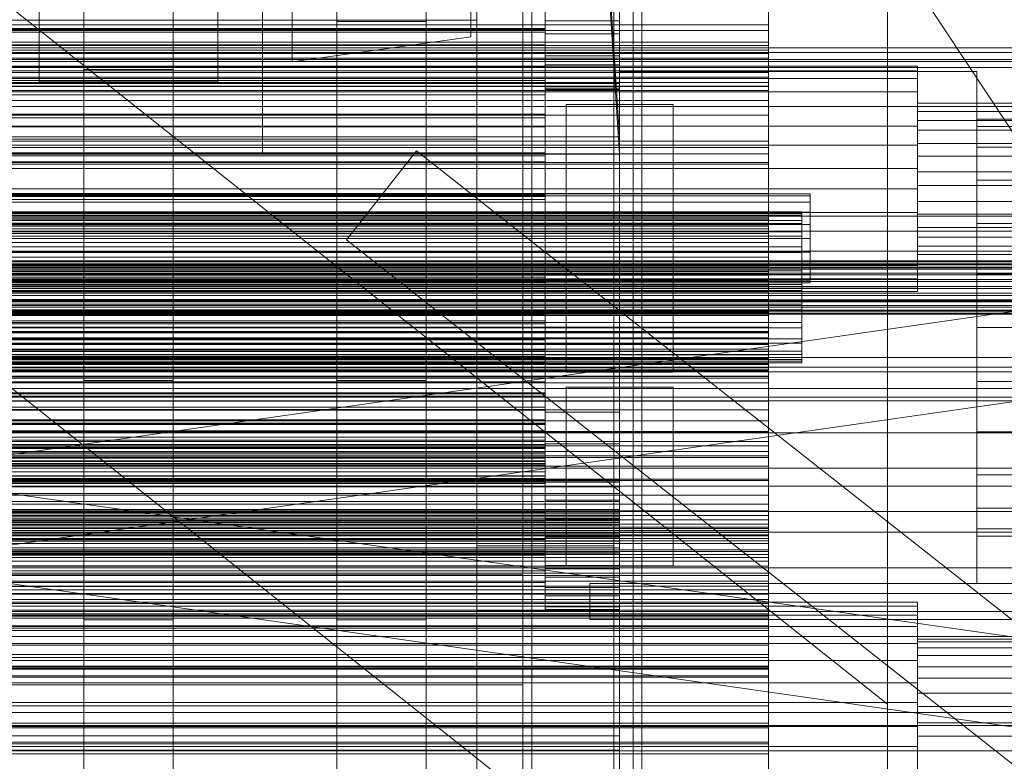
# Model space of a CAD drawing. Header units: millimetres. Extents: x -2233 to 65662, y -50530 to 6847.
# Tile 34 of 256: x 48 to 379, y -35776 to -35527. Entities that reach past the tile are written whole.
import ezdxf

# ---------------------------------------------------------------- set-up
doc = ezdxf.new("R2010")
doc.units = ezdxf.units.MM
for name, color, linetype, lineweight in [('COTAS_O', 1, 'Continuous', 0), ('frontal_briquetadora', 7, 'Continuous', 0), ('frontal_C01', 7, 'Continuous', 0), ('frontal_C02', 7, 'Continuous', 0), ('frontal_C03', 7, 'Continuous', 0), ('frontal_C04', 7, 'Continuous', 0), ('frontal_C05', 7, 'Continuous', 0), ('frontal_mezcladora', 7, 'Continuous', 0)]:
    doc.layers.add(name, color=color, linetype=linetype, lineweight=lineweight)
doc.dimstyles.new('R19_100', dxfattribs={"dimtxt": 250, "dimasz": 150, "dimexe": 150, "dimexo": 80, "dimgap": 100, "dimtad": 1, "dimtih": 1, "dimtoh": 1, "dimdsep": 46, "dimcen": 0.09, "dimadec": 0, "dimazin": 0, "dimtfac": 1, "dimtdec": 4, "dimtofl": 0, "dimtmove": 0, "dimatfit": 3, "dimfxl": 1, "dimtolj": 1, "dimtzin": 0, "dimarcsym": 0})

# ---------------------------------------------------------------- blocks, each defined once
blk = doc.blocks.new('DIM_R32_45')
at = {"layer": 'COTAS_O'}
for p, q in [((-1480, -35300), (-1330, -35255)), ((490, -35300), (340, -35255)), ((-1480, -36000), (-1480, -35300)), ((-1480, -35300), (490, -35300)), ((-1480, -35300), (-1330, -35345)), ((490, -35300), (340, -35345)), ((490, -36000), (490, -35300))]:
    blk.add_line(p, q, dxfattribs=at)
blk.add_text('1970 O', height=250, dxfattribs=at).set_placement((-495, -35200))
blk = doc.blocks.new('DIM_R32_47')
at = {"layer": 'COTAS_O'}
for p, q in [((-1400, -35300), (-1250, -35255)), ((1400, -35300), (1250, -35255)), ((-1400, -36000), (-1400, -35300)), ((-1400, -35300), (1400, -35300)), ((-1400, -35300), (-1250, -35345)), ((1400, -35300), (1250, -35345)), ((1400, -36000), (1400, -35300))]:
    blk.add_line(p, q, dxfattribs=at)
blk.add_text('2800 O', height=250, dxfattribs=at).set_placement((0, -35200))

msp = doc.modelspace()

# ---------------------------------------------------------------- linework, layer by layer
at = {"layer": 'frontal_briquetadora'}
for p, q in [((-674.804, -34950), (340, -35756.525)), ((340, -35980), (340, -34950)), ((-720.639, -35041.307), (340, -35884.261)), ((340, -35884.261), (340, -35756.525))]:
    msp.add_line(p, q, dxfattribs=at)
at = {"layer": 'frontal_C01'}
for p, q in [((250, -35948.128), (250, -33252.594)), ((250, -33257.389), (250, -35952.922)), ((414.159, -35612.92), (154.159, -35220.349)), ((155, -35647.71), (155, -35221.455)), ((185, -35221.455), (185, -35647.71)), ((155, -35227.1), (155, -35653.355)), ((185, -35653.355), (185, -35227.1)), ((250, -35565.924), (228.298, -35230.562)), ((228.298, -35236.321), (250, -35571.683)), ((70, -35647.71), (70, -35248.325)), ((100, -35248.325), (100, -35647.71)), ((70, -35253.97), (70, -35653.355)), ((100, -35653.355), (100, -35253.97)), ((130, -35565.924), (130, -35296.626)), ((130, -35302.385), (130, -35571.683)), ((155, -35728.153), (155, -35312.157)), ((185, -35312.157), (185, -35728.153)), ((155, -35317.802), (155, -35733.798)), ((185, -35733.798), (185, -35317.802)), ((70, -35728.153), (70, -35328.3)), ((100, -35328.3), (100, -35728.153)), ((70, -35333.946), (70, -35733.798)), ((100, -35733.798), (100, -35333.946)), ((200, -35532.344), (200, -35417.037)), ((155, -35857.011), (155, -35430.756)), ((185, -35430.756), (185, -35857.011)), ((155, -35436.401), (155, -35862.656)), ((185, -35862.656), (185, -35436.401)), ((140, -35448.135), (140, -35540.738)), ((55, -35454.852), (55, -35547.456)), ((115, -35547.456), (115, -35454.852)), ((70, -35857.011), (70, -35457.626)), ((100, -35457.626), (100, -35857.011)), ((70, -35463.271), (70, -35862.656)), ((100, -35862.656), (100, -35463.271)), ((200, -35532.344), (200, -35508.361)), ((140, -35516.755), (140, -35540.738)), ((155, -35527.103), (155, -35521.458)), ((155, -35937.454), (155, -35521.458)), ((185, -35521.458), (185, -35527.103)), ((185, -35521.458), (185, -35937.454)), ((55, -35523.472), (55, -35547.456)), ((115, -35547.456), (115, -35523.472)), ((185, -35527.103), (155, -35527.103)), ((155, -35527.103), (155, -35943.099)), ((185, -35943.099), (185, -35527.103)), ((140, -35540.738), (200, -35532.344)), ((70, -35543.247), (70, -35537.601)), ((70, -35537.601), (100, -35537.601)), ((70, -35937.454), (70, -35537.601)), ((100, -35537.601), (100, -35543.247)), ((100, -35537.601), (100, -35937.454)), ((100, -35543.247), (70, -35543.247)), ((70, -35543.247), (70, -35943.099)), ((100, -35943.099), (100, -35543.247)), ((55, -35547.456), (115, -35547.456)), ((0, -35565.924), (130, -35565.924)), ((130, -35565.924), (250, -35565.924)), ((130, -35571.683), (130, -35565.924)), ((250, -35571.683), (250, -35565.924)), ((-300, -35567.39), (300, -35567.39)), ((300, -35569.436), (-300, -35569.436)), ((300, -35571.622), (300, -35567.39)), ((300, -35567.39), (300, -35593.11)), ((300, -35594.884), (300, -35569.436)), ((300, -35569.436), (300, -35574.515)), ((300, -35571.622), (-300, -35571.622)), ((130, -35571.683), (0, -35571.683)), ((250, -35571.683), (130, -35571.683)), ((300, -35596.778), (300, -35571.622)), ((-300, -35574.515), (300, -35574.515)), ((300, -35574.515), (300, -35599.284)), ((300, -35593.11), (-300, -35593.11)), ((-300, -35593.594), (300, -35593.594)), ((-300, -35594.884), (300, -35594.884)), ((300, -35595.501), (-300, -35595.501)), ((300, -35593.11), (300, -35596.778)), ((300, -35593.594), (300, -35642.191)), ((300, -35593.594), (300, -35595.946)), ((300, -35599.284), (300, -35594.884)), ((300, -35643.468), (300, -35595.501)), ((300, -35598.324), (300, -35595.501)), ((300, -35595.946), (-300, -35595.946)), ((-300, -35596.778), (300, -35596.778)), ((-300, -35598.324), (300, -35598.324)), ((300, -35644.543), (300, -35595.946)), ((300, -35598.324), (300, -35646.29)), ((300, -35599.284), (-300, -35599.284)), ((-450, -35609.738), (450, -35609.738)), ((-300, -35611.874), (300, -35611.874)), ((300, -35624.284), (300, -35611.874)), ((300, -35611.874), (300, -35631.655)), ((300, -35618.311), (-300, -35618.311)), ((300, -35637.232), (300, -35618.311)), ((300, -35618.311), (300, -35631.341)), ((450, -35621.028), (-450, -35621.028)), ((300, -35624.284), (-300, -35624.284)), ((300, -35642.407), (300, -35624.284)), ((-300, -35631.341), (300, -35631.341)), ((300, -35631.655), (-300, -35631.655)), ((300, -35631.341), (300, -35648.522)), ((300, -35631.655), (300, -35642.407)), ((-300, -35633.453), (300, -35633.453)), ((300, -35633.453), (300, -35669.659)), ((300, -35633.453), (300, -35640.35)), ((-300, -35637.232), (300, -35637.232)), ((300, -35648.522), (300, -35637.232)), ((300, -35639.133), (-300, -35639.133)), ((300, -35640.036), (-300, -35640.036)), ((300, -35640.35), (-300, -35640.35)), ((300, -35642.191), (-300, -35642.191)), ((300, -35673.617), (300, -35639.133)), ((300, -35646.374), (300, -35639.133)), ((300, -35644.879), (300, -35640.036)), ((300, -35640.036), (300, -35643.367)), ((300, -35676.555), (300, -35640.35)), ((300, -35644.543), (300, -35642.191)), ((450, -35643.314), (-450, -35643.314)), ((-450, -35644.888), (450, -35644.888)), ((-300, -35642.407), (300, -35642.407)), ((300, -35643.367), (-300, -35643.367)), ((-300, -35643.468), (300, -35643.468)), ((-300, -35644.543), (300, -35644.543)), ((300, -35644.879), (-300, -35644.879)), ((300, -35643.367), (300, -35654.647)), ((300, -35643.468), (300, -35646.29)), ((300, -35657.568), (300, -35644.879)), ((300, -35646.29), (-300, -35646.29)), ((-300, -35646.374), (300, -35646.374)), ((300, -35648.522), (-300, -35648.522)), ((100, -35647.71), (70, -35647.71)), ((70, -35647.71), (70, -35653.355)), ((100, -35653.355), (100, -35647.71)), ((185, -35647.71), (155, -35647.71)), ((155, -35647.71), (155, -35653.355)), ((185, -35653.355), (185, -35647.71)), ((300, -35646.374), (300, -35680.858)), ((450, -35653.355), (-450, -35653.355)), ((-450, -35654.605), (450, -35654.605)), ((300, -35654.647), (-300, -35654.647)), ((70, -35653.355), (100, -35653.355)), ((155, -35653.355), (185, -35653.355)), ((300, -35654.647), (300, -35673.107)), ((300, -35657.568), (-300, -35657.568)), ((300, -35677.238), (300, -35657.568)), ((300, -35669.659), (-300, -35669.659)), ((300, -35676.555), (300, -35669.659)), ((300, -35673.107), (-300, -35673.107)), ((-300, -35673.617), (300, -35673.617)), ((300, -35673.107), (300, -35697.488)), ((300, -35673.617), (300, -35680.858)), ((-300, -35676.555), (300, -35676.555)), ((300, -35677.238), (-300, -35677.238)), ((300, -35702.547), (300, -35677.238)), ((300, -35680.858), (-300, -35680.858)), ((450, -35683.261), (-450, -35683.261)), ((-450, -35691.729), (450, -35691.729)), ((-300, -35696.049), (300, -35696.049)), ((300, -35697.488), (-300, -35697.488)), ((300, -35713.311), (300, -35696.049)), ((300, -35696.049), (300, -35704.589)), ((300, -35697.488), (300, -35726.13)), ((300, -35702.547), (-300, -35702.547)), ((300, -35704.589), (-300, -35704.589)), ((300, -35731.772), (300, -35702.547)), ((300, -35704.589), (300, -35719.546)), ((300, -35705.152), (-300, -35705.152)), ((-300, -35707.22), (300, -35707.22)), ((300, -35712.476), (300, -35705.152)), ((300, -35705.152), (300, -35722.641)), ((300, -35707.22), (300, -35721.333)), ((300, -35707.22), (300, -35716.814)), ((-300, -35712.476), (300, -35712.476)), ((300, -35713.311), (-300, -35713.311)), ((300, -35727.629), (300, -35712.476)), ((300, -35719.546), (300, -35713.311)), ((300, -35715.151), (-300, -35715.151)), ((300, -35716.814), (-300, -35716.814)), ((300, -35726.913), (300, -35715.151)), ((300, -35724.87), (300, -35715.151)), ((300, -35730.926), (300, -35716.814)), ((-300, -35719.546), (300, -35719.546)), ((300, -35721.333), (-300, -35721.333)), ((300, -35730.926), (300, -35721.333)), ((350, -35722.216), (-350, -35722.216)), ((350, -35723.545), (-350, -35723.545)), ((-300, -35722.641), (300, -35722.641)), ((-300, -35724.87), (300, -35724.87)), ((300, -35722.641), (300, -35727.629)), ((300, -35724.87), (300, -35736.632)), ((350, -35723.545), (350, -35722.216)), ((350, -35722.216), (350, -35726.638)), ((350, -35730.425), (350, -35723.545)), ((-450, -35725.33), (450, -35725.33)), ((350, -35726.638), (-350, -35726.638)), ((-300, -35726.13), (300, -35726.13)), ((-300, -35726.913), (300, -35726.913)), ((300, -35727.629), (-300, -35727.629)), ((100, -35728.153), (70, -35728.153)), ((70, -35728.153), (70, -35733.798)), ((100, -35733.798), (100, -35728.153)), ((185, -35728.153), (155, -35728.153)), ((155, -35728.153), (155, -35733.798)), ((185, -35733.798), (185, -35728.153)), ((300, -35726.13), (300, -35757.079)), ((300, -35726.913), (300, -35736.632)), ((350, -35726.638), (350, -35736.14)), ((350, -35730.425), (-350, -35730.425)), ((-300, -35730.926), (300, -35730.926)), ((350, -35741.807), (350, -35730.425)), ((450, -35733.798), (-450, -35733.798)), ((300, -35731.772), (-300, -35731.772)), ((70, -35733.798), (100, -35733.798)), ((155, -35733.798), (185, -35733.798)), ((300, -35762.921), (300, -35731.772)), ((350, -35737.613), (350, -35734.645)), ((350, -35734.645), (350, -35735.537)), ((500, -35734.645), (350, -35734.645)), ((350, -35736.14), (-350, -35736.14)), ((300, -35736.632), (-300, -35736.632)), ((350, -35735.537), (350, -35740.153)), ((500, -35735.537), (350, -35735.537)), ((350, -35736.14), (350, -35749.274)), ((350, -35743.989), (350, -35737.613)), ((500, -35737.613), (350, -35737.613)), ((350, -35740.153), (350, -35747.791)), ((500, -35740.153), (350, -35740.153)), ((350, -35741.807), (-350, -35741.807)), ((350, -35755.959), (350, -35741.807)), ((350, -35752.803), (350, -35743.989)), ((500, -35743.989), (350, -35743.989)), ((350, -35747.791), (350, -35757.288)), ((500, -35747.791), (350, -35747.791)), ((-350, -35749.274), (350, -35749.274)), ((350, -35749.274), (350, -35764.041)), ((350, -35762.712), (350, -35752.803)), ((350, -35752.803), (500, -35752.803)), ((350, -35755.959), (-350, -35755.959)), ((300, -35757.079), (-300, -35757.079)), ((300, -35757.079), (300, -35788.228)), ((350, -35770.726), (350, -35755.959)), ((350, -35757.288), (350, -35767.197)), ((500, -35757.288), (350, -35757.288)), ((450, -35763.704), (-450, -35763.704)), ((350, -35764.041), (-350, -35764.041)), ((300, -35762.921), (-300, -35762.921)), ((300, -35793.87), (300, -35762.921)), ((350, -35772.209), (350, -35762.712)), ((500, -35762.712), (350, -35762.712)), ((350, -35764.041), (350, -35778.193)), ((350, -35767.197), (350, -35776.011)), ((500, -35767.197), (350, -35767.197)), ((350, -35770.726), (-350, -35770.726)), ((350, -35783.86), (350, -35770.726)), ((-450, -35772.171), (450, -35772.171)), ((350, -35779.847), (350, -35772.209)), ((500, -35772.209), (350, -35772.209))]:
    msp.add_line(p, q, dxfattribs=at)
at = {"layer": 'frontal_C02'}
for p, q in [((250, -35767.183), (250, -32921.727)), ((250, -32926.497), (250, -35771.953)), ((300, -35530.172), (300, -35512.996)), ((300, -35515.806), (300, -35544.234)), ((300, -35521.943), (300, -35536.826)), ((300, -35553.701), (300, -35524.294)), ((300, -35524.558), (300, -35539.461)), ((300, -35524.558), (300, -35534.104)), ((300, -35528.269), (-300, -35528.269)), ((300, -35535.177), (300, -35528.269)), ((300, -35528.269), (300, -35545.825)), ((300, -35530.172), (-300, -35530.172)), ((300, -35536.826), (300, -35530.172)), ((300, -35534.104), (-300, -35534.104)), ((-300, -35535.177), (300, -35535.177)), ((300, -35549.007), (300, -35534.104)), ((300, -35550.389), (300, -35535.177)), ((430, -35537.585), (-430, -35537.585)), ((-300, -35536.826), (300, -35536.826)), ((300, -35537.865), (-300, -35537.865)), ((300, -35539.461), (-300, -35539.461)), ((300, -35548.823), (300, -35537.865)), ((300, -35547.622), (300, -35537.865)), ((300, -35549.007), (300, -35539.461)), ((430, -35542.585), (-430, -35542.585)), ((350, -35542.154), (-350, -35542.154)), ((350, -35543.727), (350, -35542.154)), ((350, -35542.154), (350, -35546.343)), ((350, -35543.727), (-350, -35543.727)), ((-300, -35544.234), (300, -35544.234)), ((-300, -35545.825), (300, -35545.825)), ((300, -35544.234), (300, -35575.099)), ((300, -35545.825), (300, -35550.389)), ((350, -35550.822), (350, -35543.727)), ((350, -35546.343), (-350, -35546.343)), ((-300, -35547.622), (300, -35547.622)), ((-300, -35548.823), (300, -35548.823)), ((-300, -35549.007), (300, -35549.007)), ((300, -35547.622), (300, -35558.58)), ((300, -35548.823), (300, -35558.58)), ((350, -35546.343), (350, -35555.655)), ((350, -35550.822), (-350, -35550.822)), ((300, -35550.389), (-300, -35550.389)), ((350, -35562.36), (350, -35550.822)), ((350, -35555.655), (-350, -35555.655)), ((300, -35553.701), (-300, -35553.701)), ((300, -35584.901), (300, -35553.701)), ((350, -35557.414), (350, -35554.603)), ((350, -35554.603), (350, -35555.659)), ((500, -35554.603), (350, -35554.603)), ((350, -35555.655), (350, -35568.674)), ((350, -35555.659), (350, -35560.42)), ((500, -35555.659), (350, -35555.659)), ((300, -35558.58), (-300, -35558.58)), ((350, -35563.663), (350, -35557.414)), ((500, -35557.414), (350, -35557.414)), ((350, -35562.36), (-350, -35562.36)), ((350, -35560.42), (350, -35568.163)), ((500, -35560.42), (350, -35560.42)), ((350, -35576.583), (350, -35562.36)), ((350, -35572.4), (350, -35563.663)), ((500, -35563.663), (350, -35563.663)), ((-350, -35568.674), (350, -35568.674)), ((350, -35568.163), (350, -35577.707)), ((500, -35568.163), (350, -35568.163)), ((350, -35568.674), (350, -35583.417)), ((181.754, -35570.656), (158.246, -35600.513)), ((441.754, -35775.364), (181.754, -35570.656)), ((350, -35582.293), (350, -35572.4)), ((350, -35572.4), (500, -35572.4)), ((300, -35575.099), (-300, -35575.099)), ((300, -35575.099), (300, -35606.299)), ((350, -35576.583), (-350, -35576.583)), ((350, -35591.326), (350, -35576.583)), ((350, -35577.707), (350, -35587.6)), ((500, -35577.707), (350, -35577.707)), ((350, -35591.837), (350, -35582.293)), ((500, -35582.293), (350, -35582.293)), ((350, -35583.417), (-350, -35583.417)), ((300, -35584.901), (-300, -35584.901)), ((300, -35615.766), (300, -35584.901)), ((350, -35583.417), (350, -35597.64)), ((350, -35587.6), (350, -35596.337)), ((500, -35587.6), (350, -35587.6)), ((430, -35592.585), (-430, -35592.585)), ((350, -35591.326), (-350, -35591.326)), ((-311.15, -35591.114), (311.15, -35591.114)), ((-311.15, -35591.711), (311.15, -35591.711)), ((-311.15, -35592.248), (311.15, -35592.248)), ((311.15, -35591.711), (311.15, -35591.114)), ((311.15, -35591.114), (311.15, -35592.248)), ((311.15, -35593.996), (311.15, -35591.711)), ((311.15, -35592.248), (311.15, -35595.033)), ((350, -35604.345), (350, -35591.326)), ((350, -35599.58), (350, -35591.837)), ((500, -35591.837), (350, -35591.837)), ((-311.15, -35593.996), (311.15, -35593.996)), ((-311.15, -35595.033), (311.15, -35595.033)), ((311.15, -35597.814), (311.15, -35593.996)), ((311.15, -35595.033), (311.15, -35599.281)), ((430, -35597.585), (-430, -35597.585)), ((350, -35597.64), (-350, -35597.64)), ((-311.15, -35597.814), (311.15, -35597.814)), ((311.15, -35602.905), (311.15, -35597.814)), ((350, -35596.337), (350, -35602.586)), ((500, -35596.337), (350, -35596.337)), ((350, -35597.64), (350, -35609.178)), ((-311.15, -35599.281), (311.15, -35599.281)), ((300, -35601.42), (-300, -35601.42)), ((418.246, -35805.221), (158.246, -35600.513)), ((300, -35612.378), (300, -35601.42)), ((300, -35611.177), (300, -35601.42)), ((311.15, -35599.281), (311.15, -35604.702)), ((350, -35604.341), (350, -35599.58)), ((500, -35599.58), (350, -35599.58)), ((350, -35604.345), (-350, -35604.345)), ((-311.15, -35602.905), (311.15, -35602.905)), ((-311.15, -35604.702), (311.15, -35604.702)), ((311.15, -35608.923), (311.15, -35602.905)), ((311.15, -35604.702), (311.15, -35610.927)), ((350, -35602.586), (350, -35605.397)), ((500, -35602.586), (350, -35602.586)), ((350, -35605.397), (350, -35604.341)), ((500, -35604.341), (350, -35604.341)), ((350, -35613.657), (350, -35604.345)), ((500, -35605.397), (350, -35605.397)), ((-440, -35607.501), (440, -35607.501)), ((-440, -35607.712), (440, -35607.712)), ((-440, -35607.902), (440, -35607.902)), ((-440, -35608.522), (440, -35608.522)), ((-440, -35608.889), (440, -35608.889)), ((311.15, -35608.923), (-311.15, -35608.923)), ((300, -35606.299), (-300, -35606.299)), ((300, -35606.299), (300, -35635.706)), ((311.15, -35615.456), (311.15, -35608.923)), ((-440, -35609.875), (440, -35609.875)), ((-440, -35610.394), (440, -35610.394)), ((-440, -35611.679), (440, -35611.679)), ((-440, -35612.315), (440, -35612.315)), ((350, -35609.178), (-350, -35609.178)), ((-311.15, -35610.927), (311.15, -35610.927)), ((300, -35609.611), (-300, -35609.611)), ((-300, -35610.993), (300, -35610.993)), ((-300, -35611.177), (300, -35611.177)), ((-300, -35612.378), (300, -35612.378)), ((300, -35614.175), (300, -35609.611)), ((300, -35609.611), (300, -35624.823)), ((300, -35610.993), (300, -35625.896)), ((300, -35610.993), (300, -35620.539)), ((300, -35611.177), (300, -35622.135)), ((300, -35612.378), (300, -35622.135)), ((311.15, -35610.927), (311.15, -35617.53)), ((350, -35609.178), (350, -35616.273)), ((440, -35613.811), (-440, -35613.811)), ((-440, -35614.521), (440, -35614.521)), ((350, -35613.657), (-350, -35613.657)), ((-311.15, -35615.456), (311.15, -35615.456)), ((-300, -35614.175), (300, -35614.175)), ((300, -35631.731), (300, -35614.175)), ((311.15, -35622.06), (311.15, -35615.456)), ((350, -35617.846), (350, -35613.657)), ((-440, -35616.126), (440, -35616.126)), ((-440, -35616.861), (440, -35616.861)), ((-440, -35618.466), (440, -35618.466)), ((350, -35616.273), (-350, -35616.273)), ((350, -35617.846), (-350, -35617.846)), ((-311.15, -35617.53), (311.15, -35617.53)), ((300, -35615.766), (-300, -35615.766)), ((300, -35644.194), (300, -35615.766)), ((311.15, -35617.53), (311.15, -35624.064)), ((350, -35616.273), (350, -35617.846)), ((-440, -35619.176), (440, -35619.176)), ((-440, -35620.671), (440, -35620.671)), ((-440, -35621.308), (440, -35621.308)), ((-311.15, -35622.06), (311.15, -35622.06)), ((300, -35620.539), (-300, -35620.539)), ((300, -35622.135), (-300, -35622.135)), ((300, -35635.442), (300, -35620.539)), ((311.15, -35628.284), (311.15, -35622.06)), ((-440, -35622.592), (440, -35622.592)), ((-440, -35623.112), (440, -35623.112)), ((-440, -35624.097), (440, -35624.097)), ((-440, -35624.465), (440, -35624.465)), ((-440, -35625.084), (440, -35625.084)), ((-440, -35625.274), (440, -35625.274)), ((-440, -35625.486), (440, -35625.486)), ((-311.15, -35624.064), (311.15, -35624.064)), ((-300, -35623.174), (300, -35623.174)), ((-300, -35624.823), (300, -35624.823)), ((300, -35623.174), (300, -35629.828)), ((300, -35638.057), (300, -35623.174)), ((300, -35624.823), (300, -35631.731)), ((311.15, -35624.064), (311.15, -35630.081)), ((-311.15, -35628.284), (311.15, -35628.284)), ((300, -35625.896), (-300, -35625.896)), ((300, -35635.442), (300, -35625.896)), ((311.15, -35633.705), (311.15, -35628.284)), ((-311.15, -35630.081), (311.15, -35630.081)), ((300, -35629.828), (-300, -35629.828)), ((300, -35631.731), (-300, -35631.731)), ((300, -35629.828), (300, -35647.004)), ((311.15, -35630.081), (311.15, -35635.172)), ((-311.15, -35633.705), (311.15, -35633.705)), ((-311.15, -35635.172), (311.15, -35635.172)), ((-300, -35635.442), (300, -35635.442)), ((311.15, -35637.953), (311.15, -35633.705)), ((311.15, -35635.172), (311.15, -35638.991)), ((-311.15, -35637.953), (311.15, -35637.953)), ((300, -35635.706), (-300, -35635.706)), ((300, -35638.057), (-300, -35638.057)), ((300, -35635.706), (300, -35661.317)), ((300, -35647.004), (300, -35638.057)), ((311.15, -35640.739), (311.15, -35637.953)), ((-311.15, -35638.991), (311.15, -35638.991)), ((-311.15, -35640.739), (311.15, -35640.739)), ((-311.15, -35641.276), (311.15, -35641.276)), ((-311.15, -35641.872), (311.15, -35641.872)), ((311.15, -35638.991), (311.15, -35641.276)), ((311.15, -35641.872), (311.15, -35640.739)), ((311.15, -35641.276), (311.15, -35641.872)), ((300, -35644.194), (-300, -35644.194)), ((300, -35668.247), (300, -35644.194)), ((-300, -35647.004), (300, -35647.004)), ((300, -35657.64), (-300, -35657.64)), ((300, -35691.522), (300, -35657.64)), ((300, -35664.994), (300, -35657.64)), ((300, -35661.317), (-300, -35661.317)), ((300, -35661.317), (300, -35681.386)), ((-450, -35665.314), (450, -35665.314)), ((-300, -35664.859), (300, -35664.859)), ((-300, -35664.994), (300, -35664.994)), ((300, -35664.859), (300, -35701.629)), ((300, -35664.859), (300, -35671.636)), ((300, -35664.994), (300, -35698.876)), ((300, -35668.247), (-300, -35668.247)), ((300, -35686.287), (300, -35668.247)), ((300, -35671.636), (-300, -35671.636)), ((300, -35708.405), (300, -35671.636)), ((450, -35677.236), (-450, -35677.236)), ((300, -35681.386), (-300, -35681.386)), ((300, -35681.386), (300, -35694.546)), ((300, -35686.287), (-300, -35686.287)), ((300, -35697.083), (300, -35686.287)), ((300, -35689.345), (-300, -35689.345)), ((-300, -35691.522), (300, -35691.522)), ((300, -35706.197), (300, -35689.345)), ((300, -35689.345), (300, -35700.81)), ((300, -35691.522), (300, -35698.876)), ((300, -35693.056), (-300, -35693.056)), ((300, -35694.546), (-300, -35694.546)), ((300, -35740.783), (300, -35693.056)), ((300, -35696.036), (300, -35693.056)), ((300, -35694.546), (300, -35699.9)), ((-300, -35695.987), (300, -35695.987)), ((-300, -35696.036), (300, -35696.036)), ((300, -35697.083), (-300, -35697.083)), ((300, -35698.179), (-300, -35698.179)), ((300, -35695.987), (300, -35744.772)), ((300, -35695.987), (300, -35698.179)), ((300, -35696.036), (300, -35743.764)), ((300, -35699.9), (300, -35697.083)), ((300, -35746.963), (300, -35698.179)), ((450, -35698.723), (-450, -35698.723)), ((300, -35698.876), (-300, -35698.876)), ((-300, -35699.603), (300, -35699.603)), ((300, -35699.9), (-300, -35699.9)), ((-300, -35700.81), (300, -35700.81)), ((300, -35701.629), (-300, -35701.629)), ((300, -35699.603), (300, -35718.036)), ((300, -35710.168), (300, -35699.603)), ((300, -35700.81), (300, -35719.429)), ((300, -35708.405), (300, -35701.629)), ((-300, -35706.197), (300, -35706.197)), ((300, -35719.429), (300, -35706.197)), ((-450, -35710.645), (450, -35710.645)), ((-300, -35708.405), (300, -35708.405)), ((300, -35710.168), (-300, -35710.168)), ((300, -35730.229), (300, -35710.168)), ((300, -35718.036), (-300, -35718.036)), ((300, -35718.036), (300, -35730.229)), ((300, -35719.429), (-300, -35719.429)), ((-300, -35730.229), (300, -35730.229)), ((300, -35739.779), (-300, -35739.779)), ((-300, -35740.783), (300, -35740.783)), ((300, -35764.404), (300, -35739.779)), ((300, -35739.779), (300, -35744.426)), ((300, -35740.783), (300, -35743.764)), ((300, -35743.764), (-300, -35743.764)), ((-300, -35743.984), (300, -35743.984)), ((-300, -35744.426), (300, -35744.426)), ((300, -35743.984), (300, -35769.257)), ((300, -35747.401), (300, -35743.984)), ((300, -35744.426), (300, -35769.767)), ((300, -35744.772), (-300, -35744.772)), ((-300, -35746.963), (300, -35746.963)), ((300, -35747.401), (-300, -35747.401)), ((300, -35746.963), (300, -35744.772)), ((300, -35773.201), (300, -35747.401)), ((-300, -35764.404), (300, -35764.404)), ((300, -35769.767), (300, -35764.404)), ((-250, -35767.183), (250, -35767.183)), ((250, -35767.183), (250, -35771.953)), ((300, -35769.257), (-300, -35769.257)), ((300, -35769.767), (-300, -35769.767)), ((300, -35769.257), (300, -35773.201)), ((-300, -35773.201), (300, -35773.201)), ((250, -35771.953), (-250, -35771.953))]:
    msp.add_line(p, q, dxfattribs=at)
at = {"layer": 'frontal_C03'}
for p, q in [((-1417.125, -35881.992), (1412.875, -35477.043)), ((1417.125, -35881.992), (-1412.875, -35477.043)), ((1412.875, -35911.689), (-1417.125, -35506.74)), ((-1412.875, -35911.689), (1417.125, -35506.74)), ((1496, -35535.966), (-1496, -35535.966)), ((1496, -35539.895), (-1496, -35539.895)), ((-1496, -35540.648), (1496, -35540.648)), ((-1415, -35719.294), (1415, -35719.294)), ((-1415, -35759.294), (1415, -35759.294))]:
    msp.add_line(p, q, dxfattribs=at)
at = {"layer": 'frontal_C04'}
for p, q in [((225, -34558.198), (225, -35634.08)), ((225, -34563.836), (225, -35639.718)), ((225, -34605.183), (225, -35681.065)), ((250, -34605.183), (250, -35681.065)), ((202, -35988), (202, -34670.697)), ((248, -35988), (248, -34670.697)), ((202, -35988), (202, -34968.218)), ((248, -35988), (248, -34968.218)), ((225, -35516.618), (225, -35681.065)), ((250, -35681.065), (250, -35516.618)), ((225, -35521.987), (225, -35687.991)), ((225, -35526.877), (225, -35521.987)), ((250, -35687.991), (250, -35521.987)), ((250, -35521.987), (250, -35526.877)), ((225, -35529.523), (225, -35523.885)), ((225, -35523.885), (225, -35529.852)), ((225, -35526.139), (225, -35529.523)), ((225, -35530.709), (225, -35526.441)), ((-225, -35529.523), (225, -35529.523)), ((-202, -35526.651), (202, -35526.651)), ((202, -35566.651), (202, -35526.651)), ((250, -35526.877), (225, -35526.877)), ((225, -35526.877), (225, -35694.343)), ((225, -35531.292), (225, -35526.877)), ((225, -35529.523), (225, -35535.048)), ((250, -35694.343), (250, -35526.877)), ((250, -35526.877), (250, -35531.292)), ((225, -35529.852), (-225, -35529.852)), ((225, -35530.709), (-225, -35530.709)), ((225, -35535.048), (225, -35529.852)), ((225, -35529.852), (225, -35537.95)), ((225, -35537.64), (225, -35530.709)), ((250, -35531.292), (225, -35531.292)), ((225, -35531.292), (225, -35700.114)), ((225, -35535.234), (225, -35531.292)), ((250, -35700.114), (250, -35531.292)), ((250, -35531.292), (250, -35535.234)), ((-225, -35535.048), (225, -35535.048)), ((225, -35535.048), (225, -35542.547)), ((250, -35535.234), (225, -35535.234)), ((225, -35535.234), (225, -35705.299)), ((225, -35538.705), (225, -35535.234)), ((250, -35705.299), (250, -35535.234)), ((250, -35535.234), (250, -35538.705)), ((225, -35537.64), (-225, -35537.64)), ((225, -35537.95), (-225, -35537.95)), ((225, -35546.967), (225, -35537.64)), ((225, -35542.547), (225, -35537.95)), ((225, -35537.95), (225, -35547.934)), ((250, -35538.705), (225, -35538.705)), ((225, -35538.705), (225, -35709.889)), ((225, -35541.709), (225, -35538.705)), ((250, -35709.889), (250, -35538.705)), ((250, -35538.705), (250, -35541.709)), ((-225, -35542.547), (225, -35542.547)), ((250, -35541.709), (225, -35541.709)), ((225, -35541.709), (225, -35713.881)), ((225, -35544.246), (225, -35541.709)), ((225, -35542.547), (225, -35551.791)), ((250, -35713.881), (250, -35541.709)), ((250, -35541.709), (250, -35544.246)), ((250, -35544.246), (225, -35544.246)), ((225, -35544.246), (225, -35717.268)), ((225, -35546.32), (225, -35544.246)), ((250, -35544), (370, -35544)), ((250, -35716), (250, -35544)), ((250, -35717.268), (250, -35544.246)), ((250, -35544.246), (250, -35546.32)), ((370, -35716), (370, -35544)), ((225, -35546.967), (-225, -35546.967)), ((225, -35547.934), (-225, -35547.934)), ((250, -35546.32), (225, -35546.32)), ((225, -35546.32), (225, -35720.046)), ((225, -35547.931), (225, -35546.32)), ((225, -35558.332), (225, -35546.967)), ((250, -35547.931), (225, -35547.931)), ((225, -35547.931), (225, -35722.211)), ((225, -35549.081), (225, -35547.931)), ((225, -35551.791), (225, -35547.934)), ((225, -35547.934), (225, -35559.5)), ((250, -35549.081), (225, -35549.081)), ((225, -35549.081), (225, -35723.76)), ((225, -35549.77), (225, -35549.081)), ((250, -35720.046), (250, -35546.32)), ((250, -35546.32), (250, -35547.931)), ((250, -35722.211), (250, -35547.931)), ((250, -35547.931), (250, -35549.081)), ((250, -35723.76), (250, -35549.081)), ((250, -35549.081), (250, -35549.77)), ((-225, -35551.791), (225, -35551.791)), ((250, -35549.77), (225, -35549.77)), ((225, -35549.77), (225, -35724.69)), ((225, -35550), (225, -35549.77)), ((225, -35550), (250, -35550)), ((225, -35725), (225, -35550)), ((225, -35551.791), (225, -35562.5)), ((250, -35724.69), (250, -35549.77)), ((250, -35549.77), (250, -35550)), ((250, -35550), (250, -35725)), ((232, -35555), (268, -35555)), ((232, -35645), (232, -35555)), ((268, -35645), (268, -35555)), ((225, -35558.332), (-225, -35558.332)), ((225, -35559.5), (-225, -35559.5)), ((225, -35571.299), (225, -35558.332)), ((225, -35562.5), (225, -35559.5)), ((225, -35559.5), (225, -35572.296)), ((-225, -35562.5), (225, -35562.5)), ((225, -35562.5), (225, -35574.348)), ((370, -35562.385), (370, -35560)), ((600, -35560), (370, -35560)), ((370, -35569.378), (370, -35562.385)), ((600, -35562.385), (370, -35562.385)), ((-202, -35566.651), (202, -35566.651)), ((370, -35580.503), (370, -35569.378)), ((600, -35569.378), (370, -35569.378)), ((225, -35571.299), (-225, -35571.299)), ((225, -35572.296), (-225, -35572.296)), ((225, -35585.368), (225, -35571.299)), ((225, -35574.348), (225, -35572.296)), ((225, -35572.296), (225, -35585.934)), ((-225, -35574.348), (225, -35574.348)), ((225, -35574.348), (225, -35586.976)), ((370, -35595), (370, -35580.503)), ((600, -35580.503), (370, -35580.503)), ((314, -35585), (-284, -35585)), ((314, -35585.734), (-284, -35585.734)), ((225, -35585.368), (-225, -35585.368)), ((225, -35585.934), (-225, -35585.934)), ((225, -35600), (225, -35585.368)), ((225, -35586.976), (225, -35585.934)), ((225, -35585.934), (225, -35600)), ((314, -35585.734), (314, -35585)), ((314, -35587.865), (314, -35585.734)), ((314, -35587.865), (-284, -35587.865)), ((-225, -35586.976), (225, -35586.976)), ((225, -35586.976), (225, -35600)), ((314, -35591.183), (314, -35587.865)), ((314, -35591.183), (-284, -35591.183)), ((314, -35595.365), (314, -35591.183)), ((314, -35595.365), (-284, -35595.365)), ((314, -35600), (314, -35595.365)), ((370, -35611.883), (370, -35595)), ((600, -35595), (370, -35595)), ((-284, -35600), (314, -35600)), ((-225, -35600), (225, -35600)), ((225, -35614.632), (225, -35600)), ((225, -35600), (225, -35614.066)), ((225, -35600), (225, -35613.024)), ((314, -35604.635), (314, -35600)), ((314, -35604.635), (-284, -35604.635)), ((314, -35604.635), (314, -35608.817)), ((314, -35608.817), (-284, -35608.817)), ((314, -35608.817), (314, -35612.135)), ((314, -35612.135), (-284, -35612.135)), ((314, -35612.135), (314, -35614.266)), ((370, -35630), (370, -35611.883)), ((600, -35611.883), (370, -35611.883)), ((314, -35614.266), (-284, -35614.266)), ((314, -35615), (-284, -35615)), ((-225, -35613.024), (225, -35613.024)), ((225, -35614.066), (-225, -35614.066)), ((225, -35614.632), (-225, -35614.632)), ((225, -35613.024), (225, -35614.066)), ((225, -35613.024), (225, -35625.652)), ((225, -35614.066), (225, -35627.704)), ((225, -35614.632), (225, -35628.701)), ((314, -35614.266), (314, -35615)), ((-225, -35625.652), (225, -35625.652)), ((225, -35625.652), (225, -35627.704)), ((225, -35625.652), (225, -35637.5)), ((225, -35627.704), (-225, -35627.704)), ((225, -35628.701), (-225, -35628.701)), ((225, -35627.704), (225, -35640.5)), ((225, -35628.701), (225, -35641.668)), ((370, -35630), (370, -35648.117)), ((370, -35630), (600, -35630)), ((225, -35634.08), (-225, -35634.08)), ((225, -35639.718), (225, -35634.08)), ((225, -35634.08), (225, -35640.561)), ((-225, -35637.5), (225, -35637.5)), ((225, -35637.5), (225, -35640.5)), ((225, -35637.5), (225, -35648.209)), ((-225, -35639.718), (225, -35639.718)), ((225, -35640.5), (-225, -35640.5)), ((225, -35640.561), (-225, -35640.561)), ((225, -35641.668), (-225, -35641.668)), ((225, -35639.718), (225, -35646.253)), ((225, -35640.5), (225, -35652.066)), ((225, -35646.253), (225, -35640.561)), ((225, -35640.561), (225, -35646.496)), ((225, -35641.668), (225, -35653.033)), ((232, -35645), (268, -35645)), ((-225, -35646.253), (225, -35646.253)), ((225, -35646.496), (-225, -35646.496)), ((-225, -35648.209), (225, -35648.209)), ((225, -35646.253), (225, -35652.237)), ((225, -35652.237), (225, -35646.496)), ((225, -35646.496), (225, -35651.879)), ((225, -35648.209), (225, -35652.066)), ((225, -35648.209), (225, -35657.453)), ((370, -35648.117), (370, -35665)), ((600, -35648.117), (370, -35648.117)), ((225, -35651.879), (-225, -35651.879)), ((225, -35652.066), (-225, -35652.066)), ((225, -35657.668), (225, -35651.879)), ((225, -35651.879), (225, -35656.709)), ((225, -35652.066), (225, -35662.05)), ((232, -35650), (268, -35650)), ((232, -35710), (232, -35650)), ((268, -35710), (268, -35650)), ((-225, -35652.237), (225, -35652.237)), ((225, -35653.033), (-225, -35653.033)), ((225, -35652.237), (225, -35657.668)), ((225, -35653.033), (225, -35662.36)), ((225, -35656.709), (-225, -35656.709)), ((-225, -35657.453), (225, -35657.453)), ((-225, -35657.668), (225, -35657.668)), ((225, -35662.539), (225, -35656.709)), ((225, -35656.709), (225, -35660.98)), ((225, -35657.453), (225, -35662.05)), ((225, -35657.453), (225, -35664.952)), ((225, -35657.668), (225, -35662.539)), ((225, -35658.417), (250, -35658.417)), ((225, -35700.417), (225, -35658.417)), ((250, -35700.417), (250, -35658.417)), ((225, -35660.98), (-225, -35660.98)), ((225, -35662.05), (-225, -35662.05)), ((225, -35666.849), (225, -35660.98)), ((225, -35660.98), (225, -35664.689)), ((225, -35662.05), (225, -35670.148)), ((225, -35662.36), (-225, -35662.36)), ((-225, -35662.539), (225, -35662.539)), ((225, -35664.689), (-225, -35664.689)), ((-225, -35664.952), (225, -35664.952)), ((225, -35662.36), (225, -35669.291)), ((225, -35662.539), (225, -35666.849)), ((225, -35670.592), (225, -35664.689)), ((225, -35664.689), (225, -35667.833)), ((225, -35664.952), (225, -35670.148)), ((225, -35664.952), (225, -35670.477)), ((370, -35665), (370, -35679.497)), ((600, -35665), (370, -35665)), ((-225, -35666.849), (225, -35666.849)), ((225, -35667.833), (-225, -35667.833)), ((225, -35666.849), (225, -35670.592)), ((225, -35673.765), (225, -35667.833)), ((225, -35667.833), (225, -35670.41)), ((225, -35669.291), (-225, -35669.291)), ((225, -35670.148), (-225, -35670.148)), ((225, -35670.41), (-225, -35670.41)), ((225, -35670.417), (-225, -35670.417)), ((-225, -35670.477), (225, -35670.477)), ((-225, -35670.592), (225, -35670.592)), ((225, -35671.787), (-225, -35671.787)), ((225, -35669), (250, -35669)), ((225, -35711), (225, -35669)), ((225, -35669.291), (225, -35673.559)), ((225, -35670.148), (225, -35676.115)), ((225, -35676.366), (225, -35670.41)), ((225, -35670.41), (225, -35672.417)), ((225, -35671.787), (225, -35670.417)), ((225, -35670.477), (225, -35676.115)), ((225, -35670.477), (225, -35673.861)), ((225, -35670.592), (225, -35673.765)), ((225, -35675.689), (225, -35671.787)), ((250, -35711), (250, -35669)), ((225, -35672.417), (-225, -35672.417)), ((225, -35673.559), (-225, -35673.559)), ((-225, -35673.765), (225, -35673.765)), ((225, -35673.851), (-225, -35673.851)), ((-225, -35673.861), (225, -35673.861)), ((225, -35674.713), (-225, -35674.713)), ((-225, -35675), (225, -35675)), ((225, -35678.392), (225, -35672.417)), ((225, -35672.417), (225, -35673.851)), ((225, -35673.559), (225, -35675)), ((225, -35673.765), (225, -35676.366)), ((225, -35679.84), (225, -35673.851)), ((225, -35673.851), (225, -35674.713)), ((225, -35673.861), (225, -35679.769)), ((225, -35673.861), (225, -35675)), ((225, -35680.71), (225, -35674.713)), ((225, -35674.713), (225, -35675)), ((225, -35675), (225, -35681)), ((225, -35675.689), (-225, -35675.689)), ((225, -35676.115), (-225, -35676.115)), ((-225, -35676.366), (225, -35676.366)), ((-225, -35678.392), (225, -35678.392)), ((225, -35681.528), (225, -35675.689)), ((225, -35676.115), (225, -35679.769)), ((225, -35676.366), (225, -35678.392)), ((225, -35678.392), (225, -35679.84)), ((250, -35681.417), (-250, -35681.417)), ((225, -35679.769), (-225, -35679.769)), ((-225, -35679.84), (225, -35679.84)), ((-225, -35680.71), (225, -35680.71)), ((225, -35681), (-225, -35681)), ((225, -35681.528), (-225, -35681.528)), ((225, -35679.769), (225, -35681)), ((225, -35679.84), (225, -35680.71)), ((225, -35680.71), (225, -35681)), ((225, -35682.37), (225, -35681)), ((225, -35681.065), (250, -35681.065)), ((225, -35681.065), (225, -35687.991)), ((225, -35688.417), (225, -35681.528)), ((250, -35681.065), (250, -35687.991)), ((250, -35681.949), (250, -35681.417)), ((370, -35679.497), (370, -35690.622)), ((600, -35679.497), (370, -35679.497)), ((250, -35681.949), (-250, -35681.949)), ((250, -35683.467), (-250, -35683.467)), ((225, -35682.37), (-225, -35682.37)), ((225, -35686.272), (225, -35682.37)), ((250, -35683.467), (250, -35681.949)), ((250, -35685.738), (250, -35683.467)), ((250, -35685.738), (-250, -35685.738)), ((-250, -35688.417), (250, -35688.417)), ((225, -35686.272), (-225, -35686.272)), ((-225, -35688.417), (225, -35688.417)), ((225, -35692.112), (225, -35686.272)), ((225, -35687.991), (250, -35687.991)), ((225, -35687.991), (225, -35694.343)), ((225, -35695.305), (225, -35688.417)), ((250, -35688.417), (250, -35685.738)), ((250, -35687.991), (250, -35694.343)), ((250, -35691.095), (250, -35688.417)), ((250, -35691.095), (-250, -35691.095)), ((250, -35691.095), (250, -35693.366)), ((370, -35690.622), (370, -35697.615)), ((600, -35690.622), (370, -35690.622)), ((250, -35692), (-250, -35692)), ((250, -35692.533), (-250, -35692.533)), ((250, -35693.366), (-250, -35693.366)), ((250, -35694.05), (-250, -35694.05)), ((250, -35694.884), (-250, -35694.884)), ((225, -35692.112), (-225, -35692.112)), ((225, -35699), (225, -35692.112)), ((225, -35694.343), (250, -35694.343)), ((225, -35694.343), (225, -35700.114)), ((250, -35692.533), (250, -35692)), ((250, -35694.05), (250, -35692.533)), ((250, -35693.366), (250, -35694.884)), ((250, -35696.321), (250, -35694.05)), ((250, -35694.343), (250, -35700.114)), ((250, -35694.884), (250, -35695.417)), ((250, -35695.417), (-250, -35695.417)), ((250, -35696.321), (-250, -35696.321)), ((225, -35695.305), (-225, -35695.305)), ((225, -35695.305), (225, -35701.144)), ((250, -35699), (250, -35696.321)), ((370, -35697.615), (370, -35700)), ((600, -35697.615), (370, -35697.615)), ((-250, -35699), (250, -35699)), ((250, -35701.679), (-250, -35701.679)), ((-225, -35699), (225, -35699)), ((225, -35701.144), (-225, -35701.144)), ((225, -35705.888), (225, -35699)), ((225, -35700.114), (250, -35700.114)), ((225, -35700.114), (225, -35705.299)), ((225, -35700.417), (250, -35700.417)), ((225, -35701.144), (225, -35705.046)), ((250, -35701.679), (250, -35699)), ((250, -35700.114), (250, -35705.299)), ((250, -35701.679), (250, -35703.95)), ((600, -35700), (370, -35700)), ((250, -35703.95), (-250, -35703.95)), ((225, -35705.046), (-225, -35705.046)), ((202, -35703.296), (248, -35703.296)), ((202, -35988), (202, -35703.296)), ((225, -35705.046), (225, -35706.417)), ((248, -35988), (248, -35703.296)), ((250, -35703.95), (250, -35705.467)), ((250, -35705.467), (-250, -35705.467)), ((250, -35706), (-250, -35706)), ((225, -35705.888), (-225, -35705.888)), ((225, -35706.417), (-225, -35706.417)), ((225, -35705.299), (250, -35705.299)), ((225, -35705.299), (225, -35709.889)), ((225, -35705.888), (225, -35711.728)), ((250, -35705.299), (250, -35709.889)), ((250, -35705.467), (250, -35706)), ((225, -35709.889), (250, -35709.889)), ((225, -35709.889), (225, -35713.881)), ((225, -35711), (250, -35711)), ((232, -35710), (268, -35710)), ((250, -35709.889), (250, -35713.881)), ((225, -35711.728), (-225, -35711.728)), ((225, -35711.728), (225, -35715.63)), ((225, -35713.881), (250, -35713.881)), ((225, -35713.881), (225, -35717.268)), ((250, -35713.881), (250, -35717.268)), ((225, -35715.63), (-225, -35715.63)), ((225, -35717), (-225, -35717)), ((225, -35715.63), (225, -35717)), ((225, -35717.268), (250, -35717.268)), ((225, -35717.268), (225, -35720.046)), ((240, -35716), (520, -35716)), ((240, -35728), (240, -35716)), ((250, -35716), (370, -35716)), ((250, -35717.268), (250, -35720.046)), ((225, -35720.046), (250, -35720.046)), ((225, -35720.046), (225, -35722.211)), ((250, -35720.046), (250, -35722.211)), ((225, -35722.211), (250, -35722.211)), ((225, -35722.211), (225, -35723.76)), ((225, -35723.76), (250, -35723.76)), ((225, -35723.76), (225, -35724.69)), ((225, -35724.69), (250, -35724.69)), ((225, -35724.69), (225, -35725)), ((250, -35722.211), (250, -35723.76)), ((250, -35723.76), (250, -35724.69)), ((250, -35724.69), (250, -35725)), ((202, -35725), (248, -35725)), ((202, -35988), (202, -35725)), ((250, -35725), (225, -35725)), ((240, -35728), (520, -35728)), ((248, -35988), (248, -35725))]:
    msp.add_line(p, q, dxfattribs=at)
at = {"layer": 'frontal_C05'}
for p, q in [((217.5, -35992), (217.5, -34800)), ((220.5, -34800), (220.5, -35992)), ((254.5, -34800), (254.5, -35992)), ((257.5, -35992), (257.5, -34800)), ((-177.5, -35710), (217.5, -35710)), ((217.5, -35750), (217.5, -35710)), ((-177.5, -35713), (217.5, -35713)), ((217.5, -35713), (217.5, -35747)), ((-177.5, -35747), (217.5, -35747)), ((-177.5, -35750), (217.5, -35750))]:
    msp.add_line(p, q, dxfattribs=at)
at = {"layer": 'frontal_mezcladora'}
for p, q in [((-750, -35640), (750, -35640)), ((-750, -35650.5), (750, -35650.5))]:
    msp.add_line(p, q, dxfattribs=at)

# ---------------------------------------------------------------- dimensions: what is measured, and where the dimension line sits
at = {"layer": 'COTAS_O'}
for p1, p2, picture, middle in [((-1480, -36000), (490, -36000), 'DIM_R32_45', (-495, -35300)), ((-1400, -36000), (1400, -36000), 'DIM_R32_47', (0, -35300))]:
    dim = msp.add_aligned_dim(p1=p1, p2=p2, distance=700, text='<> O', dimstyle='R19_100', dxfattribs=at)
    dim.commit()
    dim.dimension.update_dxf_attribs({"geometry": picture, "text_midpoint": middle})

doc.saveas('drawing.dxf')
